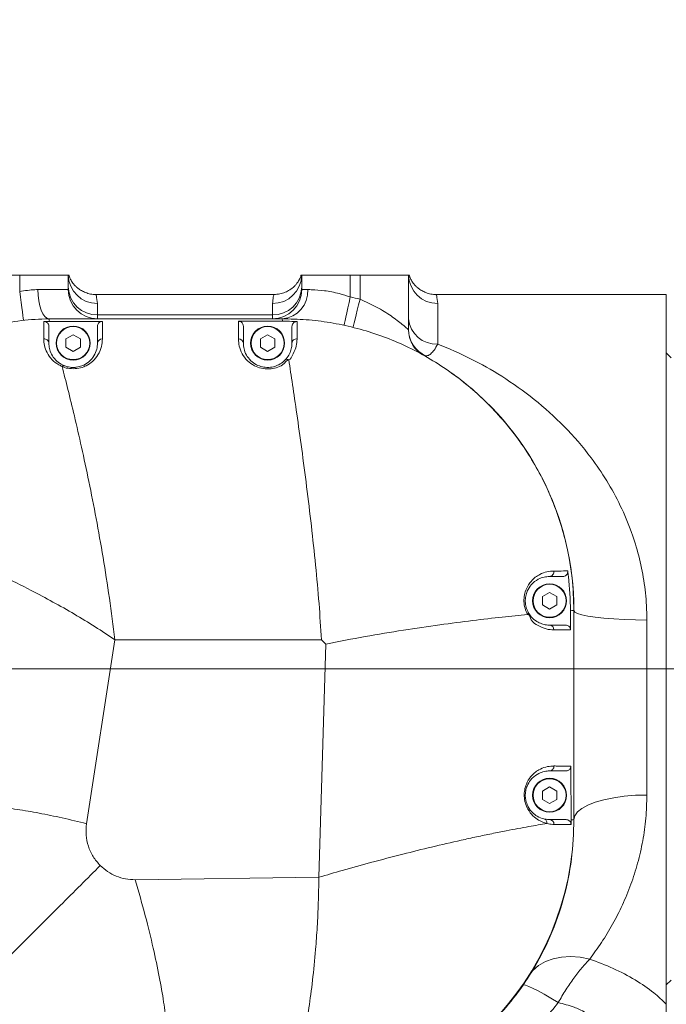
# Model space of a CAD drawing. Header units: millimetres. Extents: x 176 to 9387, y -11044 to -3322.
# Tile 93 of 255: x 3574 to 3707, y -4983 to -4780. Entities that reach past the tile are written whole.
import ezdxf

# ---------------------------------------------------------------- set-up
doc = ezdxf.new("R2010")
doc.units = ezdxf.units.MM
doc.header["$LTSCALE"] = 0.3175
doc.linetypes.add('CENTER', pattern=[50.8, 31.75, -6.35, 6.35, -6.35])
for name, color, linetype, lineweight in [('1轮廓实线层', 7, 'Continuous', 18), ('7标注层', 4, 'Continuous', 13), ('cen', 2, 'CENTER', 18), ('sub', 1, 'Continuous', 18)]:
    doc.layers.add(name, color=color, linetype=linetype, lineweight=lineweight)
doc.styles.add('标准汉字', font='gbenor.shx', dxfattribs={"bigfont": 'gbcbig.shx'})
doc.dimstyles.new('M1：15', dxfattribs={"dimscale": 15, "dimtxt": 3.5, "dimasz": 2.5, "dimexe": 2, "dimexo": 0, "dimgap": 0.5, "dimtad": 1, "dimdec": 4, "dimdsep": 46, "dimtxsty": '标准汉字', "dimcen": 5, "dimdle": 5, "dimclrd": 1, "dimclre": 1, "dimclrt": 256, "dimadec": 4, "dimazin": 2, "dimtfac": 1, "dimtdec": 4, "dimtmove": 0, "dimatfit": 3, "dimfxl": 1, "dimtolj": 1, "dimarcsym": 0})
doc.dimstyles.new('M1：18.5', dxfattribs={"dimscale": 18.5, "dimtxt": 3.5, "dimasz": 2.5, "dimexe": 2, "dimexo": 0, "dimgap": 1.5, "dimtad": 1, "dimdec": 4, "dimdsep": 46, "dimtxsty": '标准汉字', "dimcen": 5, "dimdle": 5, "dimclrd": 1, "dimclre": 1, "dimclrt": 256, "dimadec": 4, "dimazin": 2, "dimtfac": 1, "dimtdec": 4, "dimtmove": 2, "dimatfit": 3, "dimfxl": 1, "dimfrac": 2, "dimtolj": 1, "dimarcsym": 0})

# ---------------------------------------------------------------- blocks, each defined once
blk = doc.blocks.new('*D3')
at = {"layer": '7标注层', "color": 1, "lineweight": -2, "ltscale": 20, "transparency": 16777216}
for p, q in [((3441.97, -4936.24), (3441.97, -4719.59)), ((4081.97, -4848.76), (4081.97, -4719.59)), ((3488.22, -4756.59), (4035.72, -4756.59))]:
    blk.add_line(p, q, dxfattribs=at)
at = {"layer": '7标注层', "color": 1, "transparency": 16777216}
for points in [[(3488.22, -4748.88), (3488.22, -4764.3), (3441.97, -4756.59)], [(4035.72, -4764.3), (4035.72, -4748.88), (4081.97, -4756.59)]]:
    blk.add_solid(points, dxfattribs=at)
at = {"layer": 'Defpoints', "color": 0, "transparency": 16777216}
for p in [(4081.97, -4756.59), (4081.97, -4848.76), (3441.97, -4936.24)]:
    blk.add_point(p, dxfattribs=at)
at = {"layer": '7标注层', "transparency": 16777216, "insert": (3761.97, -4696.46), "char_height": 64.75, "attachment_point": 5, "style": '标准汉字'}
blk.add_mtext('\\A1;640', dxfattribs=at)
blk = doc.blocks.new('*D19')
at = {"layer": '7标注层', "color": 1, "lineweight": -2, "ltscale": 20, "transparency": 16777216}
for p, q in [((3441.97, -4443.43), (5323.68, -4443.43)), ((5286.68, -4489.68), (5286.68, -6141.7)), ((3441.97, -6187.95), (5323.68, -6187.95))]:
    blk.add_line(p, q, dxfattribs=at)
at = {"layer": '7标注层', "color": 1, "transparency": 16777216}
for points in [[(5294.39, -4489.68), (5278.97, -4489.68), (5286.68, -4443.43)], [(5278.97, -6141.7), (5294.39, -6141.7), (5286.68, -6187.95)]]:
    blk.add_solid(points, dxfattribs=at)
at = {"layer": 'Defpoints', "color": 0, "transparency": 16777216}
for p in [(3441.97, -4443.43), (3441.97, -6187.95), (5286.68, -6187.95)]:
    blk.add_point(p, dxfattribs=at)
at = {"layer": '7标注层', "transparency": 16777216, "insert": (5226.56, -5315.69), "char_height": 64.75, "attachment_point": 5, "rotation": 90, "style": '标准汉字'}
blk.add_mtext('\\A1;1744.5', dxfattribs=at)
blk = doc.blocks.new('*D35')
at = {"layer": '7标注层', "color": 1, "lineweight": -2, "ltscale": 20, "transparency": 16777216}
blk.add_arc((3625.24, -4913.95), 248.5, 283.6545, 351.3455, dxfattribs=at)
at = {"layer": '7标注层', "color": 1, "transparency": 16777216}
for points in [[(3877.14, -4951.82), (3864.67, -4950.87), (3873.74, -4913.95)], [(3682.89, -5149.26), (3684.91, -5161.6), (3646.89, -5161.51)]]:
    blk.add_solid(points, dxfattribs=at)
at = {"layer": 'Defpoints', "color": 0, "transparency": 16777216}
for p in [(3441.97, -4913.95), (4081.97, -4913.95), (3843.97, -5031.89), (3641.21, -5096.52), (3696.99, -5734.09)]:
    blk.add_point(p, dxfattribs=at)
at = {"layer": '7标注层', "transparency": 16777216, "insert": (3753.16, -5086.44), "char_height": 52.5, "attachment_point": 5, "rotation": 36.5624, "style": '标准汉字'}
blk.add_mtext('\\A1;85%%d', dxfattribs=at)

msp = doc.modelspace()

# ---------------------------------------------------------------- linework, layer by layer
at = {"layer": '1轮廓实线层', "ltscale": 20}
for p, q in [((3571.96951, -4832.95328), (3573.96951, -4832.95328)), ((3573.96951, -4836.34622), (3573.96951, -4832.95328)), ((3573.96951, -4832.95328), (3583.9695, -4832.95328)), ((3583.9695, -4832.95328), (3583.9695, -4835.95331)), ((3631.96951, -4835.95331), (3631.96951, -4832.95328)), ((3631.96951, -4832.95328), (3641.9695, -4832.95328)), ((3641.9695, -4832.95328), (3641.9695, -4837.45522)), ((3641.9695, -4832.95328), (3643.9695, -4832.95328)), ((3643.9695, -4837.92205), (3643.9695, -4832.95328)), ((3643.9695, -4832.95328), (3653.96952, -4832.95328)), ((3653.96952, -4832.95328), (3653.96952, -4844.15479)), ((3577.71951, -4835.95331), (3583.9695, -4835.95331)), ((3631.96951, -4835.95331), (3633.21951, -4835.95331)), ((3626.28683, -4836.95323), (3589.65218, -4836.95323)), ((3706.9695, -4836.95323), (3659.65217, -4836.95323)), ((3706.9695, -4836.95323), (3706.9695, -4982.94837)), ((3589.96951, -4838.80873), (3589.96951, -4841.13808)), ((3625.9695, -4841.13808), (3625.9695, -4838.80873)), ((3659.96951, -4838.80873), (3659.96951, -4847.13847)), ((3627.9695, -4841.95323), (3579.96952, -4841.95323)), ((3589.96951, -4841.13808), (3625.9695, -4841.13808)), ((3589.96951, -4841.13808), (3589.96951, -4841.95323)), ((3625.9695, -4841.95323), (3625.9695, -4841.13808)), ((3579.96952, -4843.52572), (3579.96952, -4846.95322)), ((3589.96951, -4843.50188), (3589.96951, -4846.95322)), ((3619.96951, -4843.48304), (3619.96951, -4846.95322)), ((3629.9695, -4843.54527), (3629.9695, -4846.95322)), ((3584.96952, -4845.23327), (3583.47994, -4846.09325)), ((3583.47994, -4846.09325), (3583.47994, -4847.81332)), ((3586.45907, -4846.09325), (3584.96952, -4845.23327)), ((3586.45907, -4847.81332), (3586.45907, -4846.09325)), ((3624.96951, -4845.23327), (3623.47996, -4846.09325)), ((3623.47996, -4846.09325), (3623.47996, -4847.81332)), ((3626.45906, -4846.09325), (3624.96951, -4845.23327)), ((3626.45906, -4847.81332), (3626.45906, -4846.09325)), ((3653.93284, -4844.19734), (3653.96952, -4844.15479)), ((3583.47994, -4847.81332), (3584.96952, -4848.67329)), ((3584.96952, -4848.67329), (3586.45907, -4847.81332)), ((3623.47996, -4847.81332), (3624.96951, -4848.67329)), ((3624.96951, -4848.67329), (3626.45906, -4847.81332)), ((3707.96951, -4849.95324), (3706.9695, -4848.95332)), ((3682.96951, -4898.23325), (3681.47996, -4899.09334)), ((3684.45909, -4899.09334), (3682.96951, -4898.23325)), ((3681.47996, -4899.09334), (3681.47996, -4900.81329)), ((3681.47996, -4900.81329), (3682.96951, -4901.67327)), ((3682.96951, -4901.67327), (3684.45909, -4900.81329)), ((3684.45909, -4900.81329), (3684.45909, -4899.09334)), ((3687.9695, -4901.95329), (3687.9695, -4944.9584)), ((3687.9695, -4944.95327), (3687.9695, -4901.95329)), ((3702.96952, -4903.90975), (3702.96952, -4939.89892)), ((3587.71503, -4945.80335), (3593.53485, -4907.97789)), ((3593.53485, -4907.97789), (3636.03431, -4907.97789)), ((3636.91887, -4908.86254), (3635.51053, -4956.81293)), ((3636.91887, -4908.86254), (3636.03431, -4907.97789)), ((3682.96951, -4938.23333), (3681.47996, -4939.0933)), ((3681.47996, -4939.0933), (3681.47996, -4940.81325)), ((3684.45909, -4939.0933), (3682.96951, -4938.23333)), ((3684.45909, -4940.81325), (3684.45909, -4939.0933)), ((3681.47996, -4940.81325), (3682.96951, -4941.67323)), ((3682.96951, -4941.67323), (3684.45909, -4940.81325)), ((3687.38237, -4945.02468), (3687.37834, -4945.9656)), ((3635.51053, -4956.81293), (3597.73376, -4957.32314)), ((3706.9695, -4978.95331), (3707.96951, -4977.95327)), ((3706.9695, -4982.94837), (3706.9695, -4989.75928))]:
    msp.add_line(p, q, dxfattribs=at)
at = {"layer": '1轮廓实线层', "lineweight": 0, "ltscale": 20}
for points in [[(3577.71951, -4835.95331), (3577.76275, -4837.12382), (3577.89078, -4838.2494), (3578.09871, -4839.28675), (3578.37853, -4840.19596), (3578.71946, -4840.9421), (3579.10847, -4841.49654), (3579.53056, -4841.83795), (3579.96952, -4841.95323)], [(3574.75212, -4842.295), (3574.73707, -4842.18068), (3574.69254, -4841.84213), (3574.62021, -4841.29245), (3574.52291, -4840.55264), (3574.4043, -4839.65118), (3574.26899, -4838.62276), (3574.12219, -4837.50684), (3573.96951, -4836.34622)], [(3640.69679, -4843.31865), (3640.72123, -4843.206), (3640.79365, -4842.87233), (3640.91128, -4842.33053), (3641.06956, -4841.60132), (3641.26241, -4840.71274), (3641.48247, -4839.6991), (3641.72122, -4838.59916), (3641.9695, -4837.45522)], [(3643.9695, -4837.92205), (3643.68576, -4839.05763), (3643.41289, -4840.14959), (3643.16141, -4841.15608), (3642.941, -4842.03811), (3642.7601, -4842.76206), (3642.62569, -4843.29994), (3642.54293, -4843.63122), (3642.51497, -4843.74304)], [(3580.12745, -4842.48466), (3589.96951, -4842.47966), (3590.96896, -4842.47918)], [(3618.96881, -4842.46106), (3619.96951, -4842.46034), (3628.05271, -4842.4545)], [(3687.25946, -4902.00264), (3687.26757, -4904.95331), (3687.27031, -4905.95062)], [(3687.9695, -4901.95329), (3688.15419, -4902.2593), (3688.70365, -4902.55792), (3689.6044, -4902.84152), (3690.83425, -4903.1033), (3692.3629, -4903.33671), (3694.15274, -4903.53615), (3696.15966, -4903.69661), (3698.33424, -4903.81403), (3700.623, -4903.88567), (3702.96952, -4903.90975)], [(3687.34973, -4933.95049), (3687.35268, -4934.95328), (3687.38216, -4944.95327), (3687.38237, -4945.02468)], [(3687.9695, -4944.95327), (3688.15419, -4944.16256), (3688.70365, -4943.39139), (3689.6044, -4942.65861), (3690.83425, -4941.98246), (3692.3629, -4941.37926), (3694.15274, -4940.86428), (3696.15966, -4940.44978), (3698.33424, -4940.14628), (3700.623, -4939.96115), (3702.96952, -4939.89892)], [(3678.56055, -4977.21083), (3679.51315, -4976.00002), (3680.70322, -4974.97756), (3682.10658, -4974.16408), (3683.69472, -4973.57638), (3685.43544, -4973.22602), (3687.29335, -4973.1204), (3689.23074, -4973.26155), (3691.2083, -4973.64659)], [(3677.34843, -4979.03735), (3677.57359, -4978.95713), (3678.02459, -4979.03724), (3678.69302, -4979.27613), (3679.56644, -4979.6694), (3680.6286, -4980.20966), (3681.85961, -4980.88677), (3683.23663, -4981.68833), (3684.73398, -4982.59921)]]:
    msp.add_lwpolyline(points, dxfattribs=at)
at = {"layer": '1轮廓实线层', "ltscale": 20}
for centre, radius in [((3584.96951, -4846.95328), 3.5), ((3584.96951, -4846.95328), 3.4), ((3624.96951, -4846.95328), 3.5), ((3624.96951, -4846.95328), 3.4), ((3682.96951, -4899.95328), 3.5), ((3682.96951, -4899.95328), 3.4), ((3682.96951, -4939.95328), 3.5), ((3682.96951, -4939.95328), 3.4)]:
    msp.add_circle(centre, radius, dxfattribs=at)
at = {"layer": '1轮廓实线层', "lineweight": 0, "ltscale": 20}
for centre, radius, start, end in [((3589.89813, -4832.88008), 5.92908, 180.7074646, 270.6898504), ((3626.04089, -4832.88009), 5.92907, 269.31003, 359.292655), ((3659.89814, -4832.88009), 5.92907, 180.7073428, 270.6896877), ((3589.81092, -4835.2964), 5.84382, 181.6452866, 271.555158), ((3589.96951, -4835.95328), 6, 180, 270), ((3626.12811, -4835.29642), 5.84381, 268.4447209, 358.3548344), ((3625.96951, -4835.95328), 6, 270, 0), ((3627.56787, -4836.30492), 5.66257, 274.0672945, 3.5600493), ((3627.96951, -4901.95328), 66, 75.9703346, 77.7533103), ((3659.5989, -4841.5051), 5.64555, 184.3379797, 273.7639047), ((3579.02627, -4847.03139), 0.94649, 4.737437, 96.2373597), ((3590.90497, -4847.02979), 0.93859, 85.7989685, 175.3206712), ((3619.04064, -4847.03688), 0.93263, 5.1461837, 94.27216), ((3630.90463, -4847.04244), 0.93937, 83.5669791, 174.5503869), ((3659.89979, -4844.22882), 5.96704, 179.6977197, 241.0016563), ((3659.93653, -4844.14731), 5.96701, 180.0717717, 246.000657), ((3627.96951, -4901.95328), 60, 0, 54.4999831), ((3682.88194, -4893.9999), 0.95743, 275.2475491, 10.2716148), ((3682.96951, -4899.95328), 3.5, 0, 90), ((3682.96951, -4899.95328), 3.5, 180, 0), ((3682.89329, -4905.88334), 0.93315, 356.8705667, 85.31469), ((3682.90332, -4934.00701), 0.94858, 274.0010509, 4.5490284), ((3682.96951, -4939.95328), 3.5, 0, 90), ((3682.96951, -4939.95328), 3.5, 180, 0), ((3627.96951, -4944.95328), 60, 270, 0), ((3682.91173, -4945.8992), 0.94769, 357.6137831, 86.5048526)]:
    msp.add_arc(centre, radius, start, end, dxfattribs=at)
at = {"layer": '1轮廓实线层', "ltscale": 20}
for points, knots in [([(3589.65111, -4836.92403), (3589.45955, -4836.93007), (3588.90122, -4836.94768), (3588.01975, -4836.75234), (3587.07692, -4836.4019), (3586.29193, -4835.94575), (3585.67188, -4835.45733), (3585.20495, -4834.98563), (3584.86304, -4834.56082), (3584.60529, -4834.17609), (3584.40142, -4833.81123), (3584.23817, -4833.45107), (3584.12757, -4833.13295), (3584.09919, -4832.99259), (3584.08567, -4832.92575)], [0, 0, 0, 0, 0.287261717, 0.837313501, 1.349550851, 1.824329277, 2.262193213, 2.679719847, 3.120629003, 3.625615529, 4.264178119, 5.122614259, 6.310227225, 7.38988078, 7.38988078, 7.38988078, 7.38988078]), ([(3631.85116, -4832.9304), (3631.84505, -4832.96826), (3631.82751, -4833.07694), (3631.73199, -4833.3728), (3631.56987, -4833.7461), (3631.37078, -4834.11534), (3631.11112, -4834.51389), (3630.74637, -4834.97512), (3630.2209, -4835.50341), (3629.49846, -4836.05172), (3628.57494, -4836.53377), (3627.47753, -4836.88526), (3626.68372, -4836.92889), (3626.27983, -4836.95109)], [0, 0, 0, 0, 0.73294945, 2.103950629, 3.005508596, 3.682195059, 4.229695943, 4.712206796, 5.178623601, 5.665284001, 6.207466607, 6.790864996, 7.395185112, 7.395185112, 7.395185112, 7.395185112]), ([(3659.65104, -4836.92403), (3659.46072, -4836.93013), (3658.90353, -4836.948), (3658.02295, -4836.7533), (3657.0797, -4836.4032), (3656.29412, -4835.94737), (3655.67362, -4835.45881), (3655.20618, -4834.98701), (3654.86394, -4834.56204), (3654.606, -4834.17735), (3654.40195, -4833.81227), (3654.23864, -4833.45216), (3654.12773, -4833.13356), (3654.09924, -4832.9929), (3654.08563, -4832.92575)], [0, 0, 0, 0, 0.285434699, 0.835645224, 1.348020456, 1.822931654, 2.260945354, 2.678503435, 3.119318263, 3.624009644, 4.262077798, 5.119708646, 6.306165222, 7.389858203, 7.389858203, 7.389858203, 7.389858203]), ([(3573.96951, -4836.34622), (3575.03666, -4836.1725), (3576.3179, -4835.96393), (3577.51884, -4835.95483), (3577.71951, -4835.95331)], [0, 0, 0, 0, 3.149184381, 3.780949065, 3.780949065, 3.780949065, 3.780949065]), ([(3633.21951, -4835.95331), (3633.51777, -4835.95577), (3634.40805, -4835.96311), (3636.57155, -4836.12037), (3639.38826, -4836.63051), (3641.21227, -4837.21329), (3641.9695, -4837.45522)], [0, 0, 0, 0, 1.401514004, 4.183359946, 6.959521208, 8.930112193, 8.930112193, 8.930112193, 8.930112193]), ([(3589.65218, -4837.0281), (3589.68079, -4837.06115), (3589.74414, -4837.13436), (3589.88969, -4838.21566), (3589.96951, -4838.80873)], [0, 0, 0, 0, 0.8263065, 1.829998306, 1.829998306, 1.829998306, 1.829998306]), ([(3625.9695, -4838.80873), (3626.01372, -4838.33765), (3626.10261, -4837.39074), (3626.3467, -4836.85732), (3626.29521, -4837.0042), (3626.28683, -4837.0281)], [0, 0, 0, 0, 0.993386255, 1.996822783, 2.191798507, 2.191798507, 2.191798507, 2.191798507]), ([(3643.9695, -4837.92205), (3645.13823, -4838.44265), (3647.49253, -4839.49137), (3649.97, -4841.09095), (3651.6344, -4842.29884), (3652.84533, -4843.25644), (3653.5415, -4843.85386), (3653.84644, -4844.12087), (3653.90389, -4844.17172), (3653.93284, -4844.19734)], [0, 0, 0, 0, 2.800886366, 5.642121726, 7.079239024, 8.557210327, 10.679398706, 11.257238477, 11.844116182, 11.844116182, 11.844116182, 11.844116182]), ([(3659.65217, -4837.0281), (3659.68078, -4837.06115), (3659.74414, -4837.13436), (3659.88968, -4838.21566), (3659.96951, -4838.80873)], [0, 0, 0, 0, 0.8263065, 1.829998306, 1.829998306, 1.829998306, 1.829998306]), ([(3539.9695, -4881.95331), (3540.04406, -4880.15943), (3540.19464, -4876.53613), (3541.452, -4870.86253), (3543.62367, -4865.02097), (3546.93505, -4859.20647), (3551.26118, -4853.86351), (3556.4534, -4849.32549), (3562.37839, -4845.74152), (3568.38515, -4843.45265), (3574.32854, -4842.17025), (3578.07696, -4842.02604), (3579.96952, -4841.95323)], [0, 0, 0, 0, 5.399731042, 10.906426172, 17.422909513, 24.109019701, 30.971152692, 38.038431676, 44.774356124, 51.723275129, 57.30902814, 63.00523907, 63.00523907, 63.00523907, 63.00523907]), ([(3579.96952, -4841.95323), (3579.97663, -4841.97659), (3579.99092, -4842.02354), (3580.08179, -4842.33047), (3580.12745, -4842.48466)], [0, 0, 0, 0, 0.2758872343, 0.5544048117, 0.5544048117, 0.5544048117, 0.5544048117]), ([(3628.05271, -4842.4545), (3628.02865, -4842.30929), (3627.97994, -4842.01535), (3627.97301, -4841.9741), (3627.9695, -4841.95323)], [0, 0, 0, 0, 0.2510196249, 0.5081342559, 0.5081342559, 0.5081342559, 0.5081342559]), ([(3627.9695, -4841.95323), (3629.6149, -4841.99126), (3632.90563, -4842.06732), (3637.85618, -4842.68994), (3642.78449, -4843.70834), (3647.62653, -4845.15539), (3652.30126, -4847.00064), (3656.82474, -4849.2423), (3661.18217, -4851.88923), (3665.28356, -4854.88863), (3669.06749, -4858.17789), (3672.55739, -4861.74861), (3675.76893, -4865.63207), (3678.66314, -4869.79457), (3681.19017, -4874.17169), (3683.35919, -4878.77381), (3685.14811, -4883.59092), (3686.65279, -4889.07422), (3687.74694, -4895.20914), (3687.895, -4899.69571), (3687.9695, -4901.95329)], [0, 0, 0, 0, 4.941211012, 9.882232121, 14.962791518, 20.04322612, 25.042479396, 30.041796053, 35.189956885, 40.338204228, 45.285935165, 50.233686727, 55.319696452, 60.405664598, 65.444808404, 70.483975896, 75.671267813, 80.858554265, 87.550648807, 94.32855855, 94.32855855, 94.32855855, 94.32855855]), ([(3578.92343, -4846.09051), (3578.92459, -4845.76441), (3578.92797, -4844.81379), (3578.93415, -4843.47929), (3578.93854, -4842.83006), (3578.94075, -4842.50278)], [0, 0, 0, 0, 0.737920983, 2.15113323, 3.587767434, 3.587767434, 3.587767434, 3.587767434]), ([(3578.94075, -4842.50278), (3579.28365, -4842.4948), (3579.67919, -4842.4856), (3580.0748, -4842.48477), (3580.12745, -4842.48466)], [0, 0, 0, 0, 1.028969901, 1.186899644, 1.186899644, 1.186899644, 1.186899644]), ([(3578.94075, -4842.50278), (3579.05151, -4842.51045), (3579.27301, -4842.52578), (3579.57287, -4842.6873), (3579.80596, -4842.93185), (3579.94601, -4843.22592), (3579.96222, -4843.43256), (3579.96952, -4843.52572)], [0, 0, 0, 0, 0.335483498, 0.670885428, 1.009130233, 1.35446372, 1.63792763, 1.63792763, 1.63792763, 1.63792763]), ([(3589.96951, -4843.50188), (3589.98092, -4843.38488), (3590.00375, -4843.15081), (3590.18233, -4842.83975), (3590.44406, -4842.60895), (3590.72368, -4842.49407), (3590.90271, -4842.4832), (3590.96896, -4842.47918)], [0, 0, 0, 0, 0.355446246, 0.711144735, 1.062597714, 1.406427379, 1.608402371, 1.608402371, 1.608402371, 1.608402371]), ([(3590.96896, -4842.47918), (3590.96895, -4842.50388), (3590.96881, -4842.85304), (3590.96914, -4843.83558), (3590.97219, -4845.3344), (3590.97373, -4846.09372)], [0, 0, 0, 0, 0.130836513, 1.849632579, 3.614549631, 3.614549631, 3.614549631, 3.614549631]), ([(3618.97117, -4846.10684), (3618.97066, -4845.76237), (3618.96931, -4844.8354), (3618.96838, -4843.60191), (3618.96856, -4842.82012), (3618.96877, -4842.51893), (3618.96881, -4842.46106)], [0, 0, 0, 0, 0.75659652, 2.035994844, 3.336467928, 3.645779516, 3.645779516, 3.645779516, 3.645779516]), ([(3618.96881, -4842.46106), (3619.07951, -4842.47196), (3619.30086, -4842.49375), (3619.59656, -4842.66401), (3619.82288, -4842.91565), (3619.94996, -4843.20413), (3619.96372, -4843.40035), (3619.96951, -4843.48304)], [0, 0, 0, 0, 0.336032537, 0.671948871, 1.010790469, 1.356379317, 1.608131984, 1.608131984, 1.608131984, 1.608131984]), ([(3628.05271, -4842.4545), (3628.69178, -4842.45906), (3629.68037, -4842.46611), (3630.66795, -4842.50976), (3631.01712, -4842.52519)], [0, 0, 0, 0, 1.91720689, 2.965753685, 2.965753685, 2.965753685, 2.965753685]), ([(3629.9695, -4843.54527), (3629.98089, -4843.42856), (3630.00367, -4843.19509), (3630.18188, -4842.88474), (3630.44297, -4842.65431), (3630.73803, -4842.53248), (3630.93413, -4842.52736), (3631.01712, -4842.52519)], [0, 0, 0, 0, 0.354679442, 0.709490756, 1.060440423, 1.404176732, 1.656355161, 1.656355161, 1.656355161, 1.656355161]), ([(3631.01712, -4842.52519), (3631.0171, -4842.53047), (3631.01591, -4842.84463), (3631.01371, -4843.75577), (3631.01117, -4845.31573), (3631.00987, -4846.10898)], [0, 0, 0, 0, 0.029812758, 1.776574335, 3.58379693, 3.58379693, 3.58379693, 3.58379693]), ([(3582.67924, -4851.74723), (3582.44901, -4851.64082), (3581.63121, -4851.26286), (3580.46439, -4850.29394), (3579.51657, -4848.90917), (3578.99647, -4847.43216), (3578.9478, -4846.53806), (3578.92343, -4846.09051)], [0, 0, 0, 0, 0.563118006, 2.000212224, 3.76209082, 5.508522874, 7.258836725, 7.258836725, 7.258836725, 7.258836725]), ([(3590.97373, -4846.09372), (3590.94241, -4846.60894), (3590.87988, -4847.63742), (3590.22339, -4849.26613), (3589.12659, -4850.65559), (3587.98694, -4851.45375), (3586.89028, -4851.93955), (3585.75837, -4852.2508), (3584.25368, -4852.20026), (3583.22384, -4852.05519), (3582.75793, -4851.74818), (3582.67949, -4851.74818), (3582.67948, -4851.74818)], [0, 0, 0, 0, 2.265546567, 4.522541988, 6.435990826, 7.918299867, 8.359449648, 9.540710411, 10.725772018, 11.814016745, 12.01943737, 12.019463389, 12.019463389, 12.019463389, 12.019463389]), ([(3629.31412, -4850.38192), (3629.31411, -4850.38192), (3628.95539, -4850.38192), (3628.20837, -4851.5373), (3626.79242, -4852.02267), (3625.26428, -4852.34724), (3623.6603, -4852.19415), (3622.07557, -4851.59391), (3620.6704, -4850.52966), (3619.63745, -4849.09824), (3619.05739, -4847.53763), (3618.99994, -4846.5843), (3618.97117, -4846.10684)], [0, 0, 0, 0, 0.000044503, 1.606994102, 2.895120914, 4.128349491, 5.465786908, 6.805414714, 8.468240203, 10.451202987, 12.584875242, 14.725717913, 14.725717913, 14.725717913, 14.725717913]), ([(3631.00987, -4846.10898), (3630.98135, -4846.60061), (3630.92337, -4847.59981), (3630.36167, -4848.79454), (3629.69277, -4850.38145), (3629.31404, -4850.38144), (3629.31403, -4850.38144)], [0, 0, 0, 0, 1.732040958, 3.520259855, 4.914340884, 4.914377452, 4.914377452, 4.914377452, 4.914377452]), ([(3579.96952, -4846.95322), (3579.9898, -4847.31387), (3580.0303, -4848.03446), (3580.45332, -4849.23263), (3581.22067, -4850.35851), (3582.16908, -4851.1598), (3582.85324, -4851.4788), (3583.04161, -4851.56662)], [0, 0, 0, 0, 1.461065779, 2.919321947, 4.356005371, 5.489684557, 5.920405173, 5.920405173, 5.920405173, 5.920405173]), ([(3583.04161, -4851.56662), (3583.10471, -4851.59209), (3583.49661, -4851.75027), (3584.27649, -4851.94681), (3585.10636, -4851.96649), (3585.9398, -4851.87973), (3586.98189, -4851.60605), (3587.79457, -4851.10902), (3588.62169, -4850.41766), (3589.34662, -4849.51643), (3589.89157, -4848.19483), (3589.9435, -4847.36757), (3589.96951, -4846.95322)], [0, 0, 0, 0, 0.162891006, 1.011582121, 1.771366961, 1.932071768, 2.861621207, 4.208806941, 4.421781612, 6.022979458, 7.958734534, 9.901241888, 9.901241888, 9.901241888, 9.901241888]), ([(3619.96951, -4846.95322), (3619.99162, -4847.33495), (3620.03576, -4848.09716), (3620.51157, -4849.35749), (3621.36371, -4850.52215), (3622.53049, -4851.39288), (3623.81595, -4851.87505), (3624.73581, -4851.96604), (3625.59898, -4851.933), (3626.48743, -4851.76918), (3627.68125, -4851.23181), (3628.25888, -4850.70481), (3628.58274, -4850.40934)], [0, 0, 0, 0, 1.818838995, 3.631743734, 5.270592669, 6.608063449, 7.658880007, 8.588604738, 8.696826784, 9.65816963, 10.68084185, 11.985977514, 11.985977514, 11.985977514, 11.985977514]), ([(3628.58274, -4850.40934), (3628.85395, -4850.07581), (3629.40313, -4849.4004), (3629.79598, -4848.36962), (3629.95428, -4847.55483), (3629.96571, -4847.10307), (3629.9695, -4846.95322)], [0, 0, 0, 0, 1.066901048, 2.160464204, 3.27977274, 3.835313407, 3.835313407, 3.835313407, 3.835313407]), ([(3659.96951, -4847.13847), (3659.7139, -4847.58392), (3659.23531, -4848.41795), (3658.53093, -4849.18186), (3657.96265, -4849.55302), (3657.63288, -4849.58611), (3657.50959, -4849.59848)], [0, 0, 0, 0, 1.108517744, 2.075533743, 3.060346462, 3.648331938, 3.648331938, 3.648331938, 3.648331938]), ([(3659.96951, -4847.13847), (3662.24252, -4848.1048), (3666.78853, -4850.03745), (3673.39542, -4853.81631), (3679.87935, -4858.39277), (3686.0669, -4863.95754), (3690.99627, -4869.65858), (3694.77498, -4875.20528), (3697.58328, -4880.32413), (3699.7774, -4885.51609), (3701.36635, -4890.68861), (3702.40705, -4895.73655), (3702.90677, -4900.17922), (3702.95293, -4902.92352), (3702.96952, -4903.90975)], [0, 0, 0, 0, 7.838949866, 15.6777984, 24.38742454, 33.115333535, 41.809430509, 47.513971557, 53.230192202, 58.927197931, 63.654986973, 68.395478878, 73.119268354, 75.769223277, 75.769223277, 75.769223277, 75.769223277]), ([(3582.67942, -4851.74794), (3583.07742, -4853.28969), (3583.89631, -4856.4618), (3585.25864, -4862.066), (3586.71381, -4868.39724), (3588.22445, -4875.45238), (3589.71728, -4883.0286), (3591.13705, -4891.03889), (3592.45252, -4899.37693), (3593.17308, -4905.10301), (3593.53485, -4907.97789)], [0, 0, 0, 0, 5.995749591, 12.336110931, 19.307502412, 26.565151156, 34.051614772, 41.708038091, 49.478813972, 57.314174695, 57.314174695, 57.314174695, 57.314174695]), ([(3583.04161, -4851.56662), (3583.02385, -4851.56177), (3582.96858, -4851.54666), (3582.84803, -4851.58461), (3582.73689, -4851.69209), (3582.67963, -4851.74746)], [0, 0, 0, 0, 0.0814076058, 0.2534694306, 0.4363549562, 0.4363549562, 0.4363549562, 0.4363549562]), ([(3629.31388, -4850.38156), (3629.21997, -4850.34574), (3629.03213, -4850.27409), (3628.84574, -4850.28114), (3628.69248, -4850.32197), (3628.6315, -4850.37052), (3628.58274, -4850.40934)], [0, 0, 0, 0, 0.2508641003, 0.5017182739, 0.5589058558, 0.7869498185, 0.7869498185, 0.7869498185, 0.7869498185]), ([(3629.31388, -4850.38156), (3629.31391, -4850.3816), (3629.31398, -4850.38169), (3629.31407, -4850.3818), (3629.3141, -4850.38188), (3629.31412, -4850.38192)], [0, 0, 0, 0, 0.0001293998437, 0.0002776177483, 0.0004328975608, 0.0004328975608, 0.0004328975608, 0.0004328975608]), ([(3636.03431, -4907.97789), (3635.88063, -4905.49291), (3635.56215, -4900.34309), (3634.83459, -4892.52456), (3633.97285, -4884.48969), (3633.00519, -4876.48923), (3631.99081, -4868.7544), (3631.008, -4861.72144), (3630.0951, -4855.48343), (3629.5698, -4852.05205), (3629.31412, -4850.38192)], [0, 0, 0, 0, 6.895946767, 14.291070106, 21.988568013, 29.798169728, 37.542619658, 45.065729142, 51.70929144, 58.009166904, 58.009166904, 58.009166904, 58.009166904]), ([(3539.9695, -4881.95331), (3540.04336, -4881.97946), (3540.19165, -4882.03195), (3541.32984, -4882.4456), (3543.0474, -4883.08541), (3545.61285, -4884.06405), (3549.14823, -4885.45271), (3553.71508, -4887.3157), (3558.85819, -4889.50374), (3564.42851, -4891.98826), (3570.27658, -4894.74008), (3575.77389, -4897.49122), (3580.76943, -4900.15272), (3585.17326, -4902.65169), (3589.44964, -4905.23333), (3592.18917, -4907.07382), (3593.53485, -4907.97789)], [0, 0, 0, 0, 3.410623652, 6.847681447, 10.354650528, 13.955167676, 18.910304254, 24.027272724, 29.263182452, 34.559218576, 39.848510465, 45.062585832, 48.88609245, 52.608876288, 56.214407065, 59.695324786, 59.695324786, 59.695324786, 59.695324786]), ([(3678.43193, -4902.76797), (3678.24007, -4902.36011), (3677.85664, -4901.545), (3677.63977, -4900.10496), (3677.75454, -4898.7027), (3678.22933, -4897.22196), (3679.28901, -4895.61976), (3680.81787, -4894.49977), (3682.4407, -4893.91227), (3683.36263, -4893.85689), (3683.82403, -4893.82918)], [0, 0, 0, 0, 1.110494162, 2.219350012, 3.268076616, 4.370457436, 6.085788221, 8.638115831, 10.665921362, 12.697599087, 12.697599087, 12.697599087, 12.697599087]), ([(3683.82403, -4893.82918), (3684.15626, -4893.82887), (3685.33818, -4893.8278), (3686.12003, -4893.82465), (3686.6821, -4893.82238)], [0, 0, 0, 0, 0.803401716, 2.858084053, 2.858084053, 2.858084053, 2.858084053]), ([(3686.6821, -4893.82238), (3686.68623, -4893.93153), (3686.69448, -4894.14984), (3686.56798, -4894.45984), (3686.35259, -4894.71624), (3686.05708, -4894.89386), (3685.80807, -4894.95034), (3685.67071, -4894.95293), (3685.65026, -4894.95332)], [0, 0, 0, 0, 0.32988293, 0.659808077, 0.992876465, 1.336370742, 1.692962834, 1.755331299, 1.755331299, 1.755331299, 1.755331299]), ([(3687.25946, -4902.00264), (3687.18173, -4899.64658), (3687.09144, -4896.91017), (3686.73206, -4894.1992), (3686.6821, -4893.82238)], [0, 0, 0, 0, 7.068877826, 8.210045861, 8.210045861, 8.210045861, 8.210045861]), ([(3682.96951, -4894.95332), (3682.59754, -4894.97523), (3681.85424, -4895.01902), (3680.54003, -4895.49941), (3679.29746, -4896.40989), (3678.42094, -4897.73254), (3678.02568, -4898.96344), (3677.92711, -4900.13179), (3678.10739, -4901.33864), (3678.41706, -4902.00096), (3678.57325, -4902.335)], [0, 0, 0, 0, 1.744719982, 3.486510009, 5.633255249, 7.032513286, 7.904397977, 8.714603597, 9.564359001, 10.429061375, 10.429061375, 10.429061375, 10.429061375]), ([(3685.65026, -4894.95332), (3685.29833, -4894.95332), (3684.58871, -4894.95332), (3683.51215, -4894.95332), (3682.96951, -4894.95332)], [0, 0, 0, 0, 1.329506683, 2.680748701, 2.680748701, 2.680748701, 2.680748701]), ([(3678.4321, -4902.76797), (3676.72417, -4902.94096), (3673.21423, -4903.29647), (3667.112, -4904.0066), (3660.32665, -4904.88773), (3652.92185, -4905.97686), (3645.07144, -4907.26819), (3639.63299, -4908.33176), (3636.91887, -4908.86254)], [0, 0, 0, 0, 6.363871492, 13.078265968, 20.037252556, 27.327816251, 34.66649918, 41.977686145, 41.977686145, 41.977686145, 41.977686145]), ([(3683.82504, -4905.93428), (3683.3092, -4905.90981), (3682.2797, -4905.86098), (3680.71036, -4905.05499), (3679.22857, -4904.40642), (3678.79719, -4902.76796), (3678.43226, -4902.76797), (3678.43225, -4902.76797)], [0, 0, 0, 0, 2.065516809, 4.122243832, 5.870186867, 6.988005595, 6.988036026, 6.988036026, 6.988036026, 6.988036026]), ([(3678.43193, -4902.76797), (3678.46503, -4902.72615), (3678.53125, -4902.64251), (3678.58466, -4902.52522), (3678.60428, -4902.41886), (3678.58359, -4902.36295), (3678.57325, -4902.335)], [0, 0, 0, 0, 0.1216040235, 0.243209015, 0.3648234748, 0.4864660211, 0.4864660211, 0.4864660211, 0.4864660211]), ([(3678.57325, -4902.335), (3678.7766, -4902.65263), (3679.30723, -4903.48148), (3680.29699, -4904.23298), (3681.34538, -4904.72246), (3682.2316, -4904.92497), (3682.74705, -4904.94477), (3682.96951, -4904.95331)], [0, 0, 0, 0, 0.828227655, 2.161258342, 3.336617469, 4.514353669, 5.408576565, 5.408576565, 5.408576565, 5.408576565]), ([(3687.9695, -4901.95329), (3687.93599, -4901.95537), (3687.86748, -4901.95963), (3687.46505, -4901.9881), (3687.25946, -4902.00264)], [0, 0, 0, 0, 0.3481449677, 0.7117566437, 0.7117566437, 0.7117566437, 0.7117566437]), ([(3682.96951, -4904.95331), (3683.63004, -4904.95331), (3684.96205, -4904.95331), (3685.8072, -4904.95331), (3686.23325, -4904.95331)], [0, 0, 0, 0, 1.618457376, 3.263741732, 3.263741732, 3.263741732, 3.263741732]), ([(3687.27031, -4905.95062), (3687.0803, -4905.9498), (3686.5808, -4905.94766), (3685.45416, -4905.94214), (3684.37003, -4905.93691), (3683.82504, -4905.93428)], [0, 0, 0, 0, 0.805842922, 2.11847004, 3.445306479, 3.445306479, 3.445306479, 3.445306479]), ([(3686.23325, -4904.95331), (3686.35325, -4904.96496), (3686.59334, -4904.98825), (3686.9117, -4905.17085), (3687.14527, -4905.43771), (3687.2563, -4905.71569), (3687.26668, -4905.88969), (3687.27031, -4905.95062)], [0, 0, 0, 0, 0.364678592, 0.729628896, 1.087260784, 1.432247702, 1.618103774, 1.618103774, 1.618103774, 1.618103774]), ([(3682.41802, -4945.7546), (3681.85117, -4945.57377), (3680.90926, -4945.27328), (3679.53423, -4944.24422), (3678.55944, -4943.03951), (3677.92842, -4941.58716), (3677.69196, -4940.17422), (3677.79564, -4938.80771), (3678.22237, -4937.39684), (3679.19396, -4935.84183), (3680.63223, -4934.7082), (3682.17091, -4934.09256), (3683.20372, -4933.93878), (3683.74041, -4933.93296), (3683.84891, -4933.93178)], [0, 0, 0, 0, 2.349544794, 3.904165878, 5.463482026, 6.520016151, 7.577084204, 8.516110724, 9.48455184, 11.016982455, 13.35594134, 15.291652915, 17.231413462, 17.722959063, 17.722959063, 17.722959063, 17.722959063]), ([(3682.96951, -4934.95328), (3682.88107, -4934.95477), (3682.44651, -4934.96209), (3681.60686, -4935.09146), (3680.35485, -4935.60763), (3679.18048, -4936.54488), (3678.37406, -4937.8445), (3678.01703, -4939.02797), (3677.93448, -4940.09598), (3678.04133, -4940.87199), (3678.24113, -4941.63827), (3678.64939, -4942.58901), (3679.44887, -4943.57837), (3680.5725, -4944.42519), (3681.33208, -4944.6665), (3681.79309, -4944.81296)], [0, 0, 0, 0, 0.424733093, 2.086912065, 3.746057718, 5.706344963, 6.951065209, 7.712971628, 8.434418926, 9.079928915, 9.245118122, 10.0705737, 11.333450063, 12.631522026, 14.635865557, 14.635865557, 14.635865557, 14.635865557]), ([(3686.32167, -4934.95328), (3685.90112, -4934.95328), (3685.05246, -4934.95328), (3683.66793, -4934.95328), (3682.96951, -4934.95328)], [0, 0, 0, 0, 1.661176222, 3.352165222, 3.352165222, 3.352165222, 3.352165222]), ([(3683.84891, -4933.93178), (3684.15776, -4933.93343), (3685.04956, -4933.9382), (3686.33248, -4933.94517), (3687.00939, -4933.94871), (3687.34973, -4933.95049)], [0, 0, 0, 0, 0.729925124, 2.107651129, 3.500869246, 3.500869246, 3.500869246, 3.500869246]), ([(3687.34973, -4933.95049), (3687.33912, -4934.0607), (3687.3179, -4934.28109), (3687.14887, -4934.57602), (3686.89828, -4934.80287), (3686.60739, -4934.93285), (3686.40758, -4934.94714), (3686.32167, -4934.95328)], [0, 0, 0, 0, 0.334447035, 0.668848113, 1.0070079, 1.353662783, 1.615132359, 1.615132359, 1.615132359, 1.615132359]), ([(3702.96952, -4939.89892), (3702.92577, -4941.50685), (3702.83827, -4944.7231), (3702.1682, -4949.41116), (3701.13524, -4953.95232), (3699.71746, -4958.36638), (3697.97601, -4962.56495), (3695.93374, -4966.5511), (3693.67409, -4970.2805), (3692.03027, -4972.52451), (3691.2083, -4973.64659)], [0, 0, 0, 0, 4.285111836, 8.571221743, 13.034854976, 17.499560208, 22.171330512, 26.843998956, 31.62790673, 36.412429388, 36.412429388, 36.412429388, 36.412429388]), ([(3587.71503, -4945.80335), (3586.05113, -4945.39184), (3582.81121, -4944.59054), (3578.01293, -4943.61528), (3573.47696, -4942.83901), (3569.20376, -4942.25464), (3565.20226, -4941.8393), (3561.47792, -4941.57375), (3558.03314, -4941.43769), (3554.8142, -4941.41186), (3551.81662, -4941.47899), (3550.06759, -4941.58632), (3549.18951, -4941.64021)], [0, 0, 0, 0, 4.268252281, 8.311071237, 12.193638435, 15.973869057, 19.70006844, 23.409458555, 27.128056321, 30.871312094, 34.877512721, 38.916534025, 38.916534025, 38.916534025, 38.916534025]), ([(3687.9695, -4944.9584), (3687.87039, -4947.68683), (3687.67214, -4953.14439), (3686.00643, -4961.22118), (3683.28379, -4969.01888), (3679.7307, -4975.87113), (3675.65596, -4981.72769), (3671.34062, -4986.66592), (3666.49148, -4991.12776), (3661.15104, -4995.04157), (3655.39684, -4998.37646), (3649.13152, -5001.17147), (3642.38521, -5003.27873), (3635.23344, -5004.6806), (3630.38762, -5004.86254), (3627.9695, -5004.95334)], [0, 0, 0, 0, 8.199166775, 16.400397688, 24.686321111, 32.972061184, 39.52559553, 46.099967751, 52.654699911, 59.302843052, 65.97087941, 72.61973321, 79.890895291, 87.187514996, 94.455367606, 94.455367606, 94.455367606, 94.455367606]), ([(3681.79309, -4944.81296), (3681.88289, -4944.8458), (3682.06251, -4944.91148), (3682.2674, -4945.13562), (3682.40239, -4945.42371), (3682.41281, -4945.6443), (3682.41802, -4945.7546)], [0, 0, 0, 0, 0.309937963, 0.619910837, 0.929901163, 1.239944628, 1.239944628, 1.239944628, 1.239944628]), ([(3681.79309, -4944.81296), (3682.12488, -4944.87435), (3682.53072, -4944.94942), (3682.90181, -4944.95268), (3682.96951, -4944.95327)], [0, 0, 0, 0, 0.972032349, 1.1889501, 1.1889501, 1.1889501, 1.1889501]), ([(3682.96951, -4944.95327), (3683.33088, -4944.95327), (3683.8772, -4944.95327), (3684.40273, -4944.95327), (3684.6098, -4944.95327), (3685.35404, -4944.95327), (3685.85744, -4944.95327), (3686.35389, -4944.95327)], [0, 0, 0, 0, 0.855591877, 1.293517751, 1.402990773, 1.430355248, 3.384381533, 3.384381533, 3.384381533, 3.384381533]), ([(3686.35389, -4944.95327), (3686.47127, -4944.96469), (3686.7061, -4944.98754), (3687.018, -4945.16674), (3687.24918, -4945.42901), (3687.36534, -4945.71263), (3687.37475, -4945.89557), (3687.37834, -4945.9656)], [0, 0, 0, 0, 0.35663903, 0.713458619, 1.065726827, 1.409679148, 1.622987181, 1.622987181, 1.622987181, 1.622987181]), ([(3687.38237, -4945.0248), (3687.50547, -4945.01008), (3687.75032, -4944.9808), (3687.93747, -4944.96136), (3687.96017, -4944.95926), (3687.9695, -4944.9584)], [0, 0, 0, 0, 0.2205968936, 0.4387440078, 0.5909003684, 0.5909003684, 0.5909003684, 0.5909003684]), ([(3590.52765, -4954.39513), (3590.01213, -4953.80468), (3588.97738, -4952.61954), (3588.01488, -4950.45088), (3587.51495, -4948.13513), (3587.64831, -4946.58092), (3587.71503, -4945.80335)], [0, 0, 0, 0, 2.349701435, 4.716273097, 7.076341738, 9.439224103, 9.439224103, 9.439224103, 9.439224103]), ([(3635.51053, -4956.81293), (3637.12067, -4956.34373), (3640.70554, -4955.29908), (3646.4926, -4953.69967), (3652.654, -4952.08201), (3658.8994, -4950.54034), (3663.37004, -4949.50729), (3666.38165, -4948.84202), (3667.96196, -4948.50028), (3669.52654, -4948.16912), (3671.07011, -4947.84968), (3672.58791, -4947.54288), (3675.23426, -4947.02108), (3678.72471, -4946.36932), (3681.21563, -4945.95482), (3682.41742, -4945.75484)], [0, 0, 0, 0, 4.143120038, 9.224352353, 15.150139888, 20.709806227, 26.730503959, 28.374498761, 30.042749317, 31.733314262, 33.443992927, 35.17237223, 36.915829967, 42.767796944, 48.223266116, 48.223266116, 48.223266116, 48.223266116]), ([(3683.8586, -4945.93866), (3683.77561, -4945.93724), (3683.31905, -4945.92947), (3682.8235, -4945.83355), (3682.41802, -4945.75507)], [0, 0, 0, 0, 0.264903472, 1.457384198, 1.457384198, 1.457384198, 1.457384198]), ([(3687.37834, -4945.9656), (3686.85736, -4945.96193), (3686.32938, -4945.95822), (3685.53568, -4945.95189), (3685.3238, -4945.95022), (3684.78635, -4945.94609), (3684.22783, -4945.94161), (3683.8586, -4945.93866)], [0, 0, 0, 0, 2.070649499, 2.098429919, 2.209524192, 2.653602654, 3.519847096, 3.519847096, 3.519847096, 3.519847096]), ([(3590.52765, -4954.39513), (3589.19796, -4955.73275), (3586.47182, -4958.47515), (3582.17193, -4962.74423), (3577.28485, -4967.62897), (3572.28966, -4972.63571), (3566.96663, -4977.9645), (3561.71032, -4983.21865), (3556.02491, -4988.88678), (3550.13014, -4994.79154), (3546.11038, -4998.84795), (3544.04074, -5000.93646)], [0, 0, 0, 0, 5.711855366, 11.710444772, 18.151448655, 26.367050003, 32.847882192, 40.712926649, 48.672927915, 56.972630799, 65.781076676, 65.781076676, 65.781076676, 65.781076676]), ([(3597.73376, -4957.32314), (3597.06646, -4957.29387), (3595.73295, -4957.23538), (3593.80666, -4956.64019), (3592.01687, -4955.72317), (3591.02286, -4954.83674), (3590.52765, -4954.39513)], [0, 0, 0, 0, 2.017898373, 4.032488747, 6.036099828, 8.025285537, 8.025285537, 8.025285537, 8.025285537]), ([(3602.04968, -5004.88622), (3602.16571, -5004.77092), (3602.39999, -5004.53813), (3603.0035, -5003.57272), (3603.60505, -5002.05855), (3604.12945, -4999.9437), (3604.46803, -4997.28389), (3604.58754, -4994.21443), (3604.50643, -4990.89763), (3604.1921, -4986.97617), (3603.60096, -4982.40928), (3602.69257, -4977.16171), (3601.4252, -4971.20108), (3599.77205, -4964.48062), (3598.43992, -4959.80284), (3597.73376, -4957.32314)], [0, 0, 0, 0, 4.497941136, 9.08106316, 13.089220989, 17.04259827, 20.929004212, 23.820561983, 26.730304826, 29.71624286, 32.855675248, 36.239664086, 39.966018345, 44.13250334, 48.832774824, 48.832774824, 48.832774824, 48.832774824]), ([(3630.40206, -4997.94764), (3630.61162, -4997.19131), (3631.03017, -4995.68075), (3631.77085, -4992.63011), (3632.59651, -4988.73011), (3633.46568, -4983.72451), (3634.24595, -4978.0023), (3634.81137, -4972.32759), (3635.18399, -4966.94928), (3635.41884, -4961.96529), (3635.47932, -4958.5671), (3635.51053, -4956.81293)], [0, 0, 0, 0, 3.815580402, 7.62059637, 12.848649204, 18.104125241, 23.465969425, 29.054575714, 32.985269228, 37.138692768, 41.570387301, 41.570387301, 41.570387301, 41.570387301]), ([(3691.2083, -4973.64659), (3690.67295, -4974.22499), (3689.58907, -4975.39602), (3687.92939, -4977.54563), (3686.27725, -4979.94255), (3685.2526, -4981.70643), (3684.73398, -4982.59921)], [0, 0, 0, 0, 2.72407282, 5.515124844, 8.264881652, 11.083069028, 11.083069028, 11.083069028, 11.083069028]), ([(3691.2083, -4973.64659), (3692.84642, -4974.26024), (3696.2311, -4975.52815), (3700.70012, -4977.91955), (3704.45003, -4980.48742), (3706.16051, -4982.15818), (3706.9695, -4982.94837)], [0, 0, 0, 0, 4.447833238, 9.190085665, 14.09634314, 18.499070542, 18.499070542, 18.499070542, 18.499070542]), ([(3684.73398, -4982.59921), (3683.79138, -4983.7733), (3680.51705, -4987.85175), (3674.3317, -4994.37938), (3665.93193, -5001.71303), (3656.89524, -5008.08518), (3648.9475, -5012.57309), (3643.94332, -5014.74584), (3642.2939, -5015.46199)], [0, 0, 0, 0, 4.519161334, 15.698323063, 26.877848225, 37.891150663, 48.903354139, 54.317680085, 54.317680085, 54.317680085, 54.317680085]), ([(3694.90105, -4988.80071), (3694.45892, -4988.17059), (3693.62798, -4986.98633), (3691.60675, -4985.32288), (3689.66106, -4984.22114), (3687.38964, -4983.26808), (3685.8554, -4982.88165), (3684.73398, -4982.59921)], [0, 0, 0, 0, 3.03974735, 5.712939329, 8.384051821, 9.430206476, 12.271999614, 12.271999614, 12.271999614, 12.271999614])]:
    msp.add_open_spline(points, degree=3, knots=knots, dxfattribs=at)
at = {"layer": 'cen', "ltscale": 20}
msp.add_line((4081.96951, -4913.95331), (3441.96951, -4913.95328), dxfattribs=at)
at = {"layer": 'sub', "color": 4, "ltscale": 20}
msp.add_arc((3441.96951, -5727.95328), 1284.52218, 295, 180, dxfattribs=at)

# ---------------------------------------------------------------- dimensions: what is measured, and where the dimension line sits
at = {"layer": '7标注层', "ltscale": 20}
dim = msp.add_linear_dim(base=(5286.68227, -6187.95328), p1=(3441.96951, -4443.4311), p2=(3441.96951, -6187.95328), angle=270, dimstyle='M1：18.5', override={"dimdec": 1, "dimsah": 1, "dimtzin": 8}, dxfattribs=at)
dim.commit()
dim.dimension.update_dxf_attribs({"geometry": '*D19', "text_midpoint": (5226.55727, -5315.69219)})
dim = msp.add_linear_dim(base=(4081.96951, -4756.58693), p1=(3441.96951, -4936.23721), p2=(4081.96951, -4848.76287), dimstyle='M1：18.5', override={"dimsah": 1, "dimtzin": 8}, dxfattribs=at)
dim.commit()
dim.dimension.update_dxf_attribs({"geometry": '*D3', "text_midpoint": (3761.96951, -4696.46193)})
dim = msp.add_angular_dim_2l(base=(3843.96546, -5031.89131), line1=((4081.96951, -4913.95331), (3441.96951, -4913.95328)), line2=((3641.20845, -5096.52213), (3696.98813, -5734.08674)), dimstyle='M1：15', override={"dimtad": 1, "dimtih": 0, "dimtoh": 0, "dimsah": 1, "dimtzin": 8}, dxfattribs=at)
dim.commit()
dim.dimension.update_dxf_attribs({"geometry": '*D35', "text_midpoint": (3773.26658, -5113.55022), "dimtype": 162})

doc.saveas('drawing.dxf')
